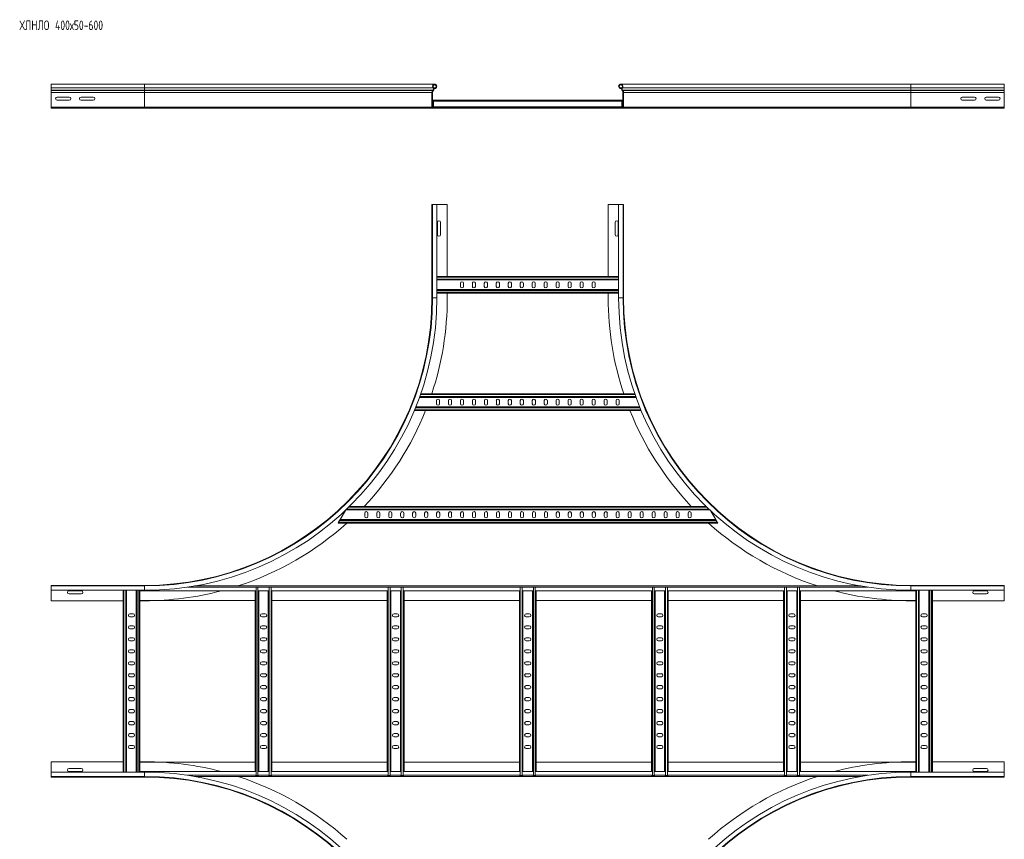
# Model space of a CAD drawing. Header units: millimetres. Extents: x -39 to 18998, y -9084 to 295.
# Tile 14 of 29: x 7728 to 9784, y -1685 to 26. Entities that reach past the tile are written whole.
import ezdxf

# ---------------------------------------------------------------- set-up
doc = ezdxf.new("R2010")
doc.units = ezdxf.units.MM
doc.styles.add('SLDTEXTSTYLE0', font='TXT', dxfattribs={"width": 0.7, "bigfont": 'bigfont'})

msp = doc.modelspace()

# ---------------------------------------------------------------- linework, layer by layer
at = {"color": 7, "linetype": 'Continuous', "lineweight": 15}
for p, q in [((7988.6, -108.3), (7793.6, -108.3)), ((7793.6, -108.3), (7793.6, -115.8)), ((7793.6, -115.8), (7793.6, -121.1)), ((7793.6, -121.1), (7793.6, -121.5)), ((7793.6, -121.5), (7793.6, -125.6)), ((8594.3, -108.3), (7988.6, -108.3)), ((8590.6, -121.1), (8590.3, -121.5)), ((8591.1, -122.3), (8591.5, -121.9)), ((8595.4, -116), (8592.4, -116)), ((8595.9, -117.1), (8592.8, -117.1)), ((8595.4, -116), (8595.9, -117.1)), ((8981.8, -116), (8981.3, -117.1)), ((8984.4, -117.1), (8981.3, -117.1)), ((8984.9, -116), (8981.8, -116)), ((9588.6, -108.3), (8982.9, -108.3)), ((8986.1, -122.3), (8985.7, -121.9)), ((8986.6, -121.1), (8987, -121.5)), ((9783.6, -108.3), (9588.6, -108.3)), ((9783.6, -108.3), (9783.6, -115.8)), ((9783.6, -115.8), (9783.6, -121.1)), ((9783.6, -121.1), (9783.6, -121.5)), ((9783.6, -121.5), (9783.6, -125.6)), ((7793.6, -125.6), (7793.6, -155.9)), ((7831.4, -135.1), (7805.9, -135.1)), ((7805.9, -141.6), (7831.4, -141.6)), ((7881.4, -135.1), (7855.9, -135.1)), ((7855.9, -141.6), (7881.4, -141.6)), ((8588.6, -125.6), (8588.6, -155.9)), ((8589.8, -155.9), (8589.8, -125.6)), ((8589.8, -141.7), (8592.1, -141.7)), ((8985.1, -141.7), (8592.1, -141.7)), ((8592.1, -143.5), (8592.1, -141.7)), ((8592.1, -155.3), (8592.1, -143.5)), ((8985.1, -141.7), (8987.4, -141.7)), ((8985.1, -143.5), (8985.1, -141.7)), ((8985.1, -155.3), (8985.1, -143.5)), ((8987.4, -155.9), (8987.4, -125.6)), ((8988.6, -125.6), (8988.6, -155.9)), ((9721.4, -135.1), (9695.9, -135.1)), ((9695.9, -141.6), (9721.4, -141.6)), ((9771.4, -135.1), (9745.9, -135.1)), ((9745.9, -141.6), (9771.4, -141.6)), ((9783.6, -125.6), (9783.6, -155.9)), ((7793.6, -155.9), (7793.6, -158.3)), ((7988.6, -158.3), (7793.6, -158.3)), ((8591, -158.3), (7988.6, -158.3)), ((8620.6, -157.1), (8591, -157.1)), ((8591, -158.3), (8620.6, -158.3)), ((8592.1, -157.1), (8592.1, -155.3)), ((8956.6, -157.1), (8620.6, -157.1)), ((8620.6, -158.3), (8620.6, -157.1)), ((8620.6, -158.3), (8956.6, -158.3)), ((8956.6, -158.3), (8956.6, -157.1)), ((8956.6, -157.1), (8986.2, -157.1)), ((8986.2, -158.3), (8956.6, -158.3)), ((8985.1, -157.1), (8985.1, -155.3)), ((9588.6, -158.3), (8986.2, -158.3)), ((9588.6, -158.3), (9783.6, -158.3)), ((9783.6, -155.9), (9783.6, -158.3)), ((8588.6, -554.5), (8588.6, -359.5)), ((8589.7, -359.5), (8588.6, -359.5)), ((8589.7, -359.5), (8589.7, -554.5)), ((8598.8, -359.5), (8589.7, -359.5)), ((8598.8, -554.5), (8598.8, -359.5)), ((8620.6, -359.5), (8598.8, -359.5)), ((8620.6, -509.5), (8620.6, -359.5)), ((8956.6, -509.5), (8956.6, -359.5)), ((8956.6, -359.5), (8978.4, -359.5)), ((8978.4, -359.5), (8978.4, -554.5)), ((8978.4, -359.5), (8987.5, -359.5)), ((8987.5, -554.5), (8987.5, -359.5)), ((8987.5, -359.5), (8988.6, -359.5)), ((8988.6, -554.5), (8988.6, -359.5)), ((8599.9, -396.8), (8599.9, -422.3)), ((8606.4, -422.3), (8606.4, -396.8)), ((8970.9, -396.8), (8970.9, -422.3)), ((8977.4, -422.3), (8977.4, -396.8)), ((8598.8, -509.5), (8978.4, -509.5)), ((8598.8, -517), (8978.4, -517)), ((8647.9, -523.8), (8647.9, -530.3)), ((8654.4, -530.3), (8654.4, -523.8)), ((8672.9, -523.8), (8672.9, -530.3)), ((8679.4, -530.3), (8679.4, -523.8)), ((8697.9, -523.8), (8697.9, -530.3)), ((8704.4, -530.3), (8704.4, -523.8)), ((8722.9, -523.8), (8722.9, -530.3)), ((8729.4, -530.3), (8729.4, -523.8)), ((8747.9, -523.8), (8747.9, -530.3)), ((8754.4, -530.3), (8754.4, -523.8)), ((8772.9, -523.8), (8772.9, -530.3)), ((8779.4, -530.3), (8779.4, -523.8)), ((8797.9, -523.8), (8797.9, -530.3)), ((8804.4, -530.3), (8804.4, -523.8)), ((8822.9, -523.8), (8822.9, -530.3)), ((8829.4, -530.3), (8829.4, -523.8)), ((8847.9, -523.8), (8847.9, -530.3)), ((8854.4, -530.3), (8854.4, -523.8)), ((8872.9, -523.8), (8872.9, -530.3)), ((8879.4, -530.3), (8879.4, -523.8)), ((8897.9, -523.8), (8897.9, -530.3)), ((8904.4, -530.3), (8904.4, -523.8)), ((8922.9, -523.8), (8922.9, -530.3)), ((8929.4, -530.3), (8929.4, -523.8)), ((8598.8, -537), (8978.4, -537)), ((8598.8, -544.5), (8978.4, -544.5)), ((8620.6, -554.5), (8620.6, -544.5)), ((8956.6, -554.5), (8956.6, -544.5)), ((9012.1, -754.5), (8565.1, -754.5)), ((9014.7, -762), (8562.5, -762)), ((8598, -768.8), (8598, -775.3)), ((8604.5, -775.3), (8604.5, -768.8)), ((8623, -768.8), (8623, -775.3)), ((8629.5, -775.3), (8629.5, -768.8)), ((8648, -768.8), (8648, -775.3)), ((8654.5, -775.3), (8654.5, -768.8)), ((8673, -768.8), (8673, -775.3)), ((8679.5, -775.3), (8679.5, -768.8)), ((8698, -768.8), (8698, -775.3)), ((8704.5, -775.3), (8704.5, -768.8)), ((8723, -768.8), (8723, -775.3)), ((8729.5, -775.3), (8729.5, -768.8)), ((8748, -768.8), (8748, -775.3)), ((8754.5, -775.3), (8754.5, -768.8)), ((8773, -768.8), (8773, -775.3)), ((8779.5, -775.3), (8779.5, -768.8)), ((8798, -768.8), (8798, -775.3)), ((8804.5, -775.3), (8804.5, -768.8)), ((8823, -768.8), (8823, -775.3)), ((8829.5, -775.3), (8829.5, -768.8)), ((8848, -768.8), (8848, -775.3)), ((8854.5, -775.3), (8854.5, -768.8)), ((8873, -768.8), (8873, -775.3)), ((8879.5, -775.3), (8879.5, -768.8)), ((8898, -768.8), (8898, -775.3)), ((8904.5, -775.3), (8904.5, -768.8)), ((8923, -768.8), (8923, -775.3)), ((8929.5, -775.3), (8929.5, -768.8)), ((8948, -768.8), (8948, -775.3)), ((8954.5, -775.3), (8954.5, -768.8)), ((8973, -768.8), (8973, -775.3)), ((8979.5, -775.3), (8979.5, -768.8)), ((9025.4, -789.5), (8551.8, -789.5)), ((9022.4, -782), (8554.8, -782)), ((8407.8, -998), (8396.8, -1017)), ((9168.4, -997), (8408.8, -997)), ((9160.6, -989.5), (8416.6, -989.5)), ((8448.2, -1010.3), (8448.2, -1003.8)), ((8454.7, -1003.8), (8454.7, -1010.3)), ((8473.2, -1010.3), (8473.2, -1003.8)), ((8479.7, -1003.8), (8479.7, -1010.3)), ((8498.2, -1010.3), (8498.2, -1003.8)), ((8504.7, -1003.8), (8504.7, -1010.3)), ((8523.2, -1010.3), (8523.2, -1003.8)), ((8529.7, -1003.8), (8529.7, -1010.3)), ((8548.2, -1003.8), (8548.2, -1010.3)), ((8554.7, -1010.3), (8554.7, -1003.8)), ((8573.2, -1003.8), (8573.2, -1010.3)), ((8579.7, -1010.3), (8579.7, -1003.8)), ((8598.2, -1003.8), (8598.2, -1010.3)), ((8604.7, -1010.3), (8604.7, -1003.8)), ((8623.2, -1003.8), (8623.2, -1010.3)), ((8629.7, -1010.3), (8629.7, -1003.8)), ((8648.2, -1003.8), (8648.2, -1010.3)), ((8654.7, -1010.3), (8654.7, -1003.8)), ((8673.2, -1003.8), (8673.2, -1010.3)), ((8679.7, -1010.3), (8679.7, -1003.8)), ((8698.2, -1003.8), (8698.2, -1010.3)), ((8704.7, -1010.3), (8704.7, -1003.8)), ((8723.2, -1003.8), (8723.2, -1010.3)), ((8729.7, -1010.3), (8729.7, -1003.8)), ((8748.2, -1003.8), (8748.2, -1010.3)), ((8754.7, -1010.3), (8754.7, -1003.8)), ((8773.2, -1003.8), (8773.2, -1010.3)), ((8779.7, -1010.3), (8779.7, -1003.8)), ((8798.2, -1003.8), (8798.2, -1010.3)), ((8804.7, -1010.3), (8804.7, -1003.8)), ((8823.2, -1003.8), (8823.2, -1010.3)), ((8829.7, -1010.3), (8829.7, -1003.8)), ((8848.2, -1003.8), (8848.2, -1010.3)), ((8854.7, -1010.3), (8854.7, -1003.8)), ((8873.2, -1003.8), (8873.2, -1010.3)), ((8879.7, -1010.3), (8879.7, -1003.8)), ((8898.2, -1003.8), (8898.2, -1010.3)), ((8904.7, -1010.3), (8904.7, -1003.8)), ((8923.2, -1003.8), (8923.2, -1010.3)), ((8929.7, -1010.3), (8929.7, -1003.8)), ((8948.2, -1003.8), (8948.2, -1010.3)), ((8954.7, -1010.3), (8954.7, -1003.8)), ((8973.2, -1003.8), (8973.2, -1010.3)), ((8979.7, -1010.3), (8979.7, -1003.8)), ((8998.2, -1003.8), (8998.2, -1010.3)), ((9004.7, -1010.3), (9004.7, -1003.8)), ((9023.2, -1003.8), (9023.2, -1010.3)), ((9029.7, -1010.3), (9029.7, -1003.8)), ((9048.2, -1010.3), (9048.2, -1003.8)), ((9054.7, -1003.8), (9054.7, -1010.3)), ((9073.2, -1010.3), (9073.2, -1003.8)), ((9079.7, -1003.8), (9079.7, -1010.3)), ((9098.2, -1010.3), (9098.2, -1003.8)), ((9104.7, -1003.8), (9104.7, -1010.3)), ((9123.2, -1010.3), (9123.2, -1003.8)), ((9129.7, -1003.8), (9129.7, -1010.3)), ((9181.1, -1017), (9171, -999.5)), ((8392.5, -1024.5), (8393.5, -1022.7)), ((9185.5, -1024.5), (8392.5, -1024.5)), ((8393.5, -1022.7), (8395.8, -1018.8)), ((8395.8, -1018.8), (8396.8, -1017)), ((9181.1, -1017), (8396.8, -1017)), ((9181.1, -1017), (9182.2, -1018.8)), ((9182.2, -1018.8), (9184.4, -1022.7)), ((9184.4, -1022.7), (9185.5, -1024.5)), ((7988.6, -1154.5), (7793.6, -1154.5)), ((7793.6, -1155.6), (7793.6, -1154.5)), ((7988.6, -1155.6), (7793.6, -1155.6)), ((7793.6, -1164.7), (7793.6, -1155.6)), ((7793.6, -1164.7), (7988.6, -1164.7)), ((7793.6, -1186.5), (7793.6, -1164.7)), ((7856.4, -1165.8), (7830.9, -1165.8)), ((7943.6, -1544.3), (7943.6, -1164.7)), ((7951.1, -1544.3), (7951.1, -1164.7)), ((7971.1, -1544.3), (7971.1, -1164.7)), ((7978.6, -1164.7), (7978.6, -1165.7)), ((7978.6, -1543.3), (7978.6, -1165.7)), ((8219.9, -1165.7), (7978.6, -1165.7)), ((9484, -1155.7), (8093.2, -1155.7)), ((8219.4, -1543.3), (8219.4, -1165.7)), ((8219.9, -1158), (8221.2, -1158)), ((8221.2, -1158), (8225.1, -1158)), ((8225.1, -1158), (8226.5, -1158)), ((8247.4, -1165.7), (8226.5, -1165.7)), ((8226.9, -1543.3), (8226.9, -1165.7)), ((8246.9, -1543.3), (8246.9, -1165.7)), ((8247.4, -1158), (8248.7, -1158)), ((8248.7, -1158), (8252.6, -1158)), ((8252.6, -1158), (8254, -1158)), ((8495.7, -1165.7), (8254, -1165.7)), ((8254.4, -1543.3), (8254.4, -1165.7)), ((8495.3, -1543.3), (8495.3, -1165.7)), ((8495.7, -1158), (8497.1, -1158)), ((8497.1, -1158), (8501, -1158)), ((8501, -1158), (8502.3, -1158)), ((8523.2, -1165.7), (8502.3, -1165.7)), ((8502.8, -1543.3), (8502.8, -1165.7)), ((8522.8, -1543.3), (8522.8, -1165.7)), ((8523.2, -1158), (8524.6, -1158)), ((8524.6, -1158), (8528.5, -1158)), ((8528.5, -1158), (8529.8, -1158)), ((8771.5, -1165.7), (8529.8, -1165.7)), ((8530.3, -1543.3), (8530.3, -1165.7)), ((8771.1, -1543.3), (8771.1, -1165.7)), ((8771.5, -1158), (8772.9, -1158)), ((8772.9, -1158), (8776.8, -1158)), ((8776.8, -1158), (8778.2, -1158)), ((8799, -1165.7), (8778.2, -1165.7)), ((8778.6, -1543.3), (8778.6, -1165.7)), ((8798.6, -1543.3), (8798.6, -1165.7)), ((8799, -1158), (8800.4, -1158)), ((8800.4, -1158), (8804.3, -1158)), ((8804.3, -1158), (8805.7, -1158)), ((9047.3, -1165.7), (8805.7, -1165.7)), ((8806.1, -1543.3), (8806.1, -1165.7)), ((9046.9, -1543.3), (9046.9, -1165.7)), ((9047.3, -1158), (9048.7, -1158)), ((9048.7, -1158), (9052.6, -1158)), ((9052.6, -1158), (9054, -1158)), ((9074.8, -1165.7), (9054, -1165.7)), ((9054.4, -1543.3), (9054.4, -1165.7)), ((9074.4, -1543.3), (9074.4, -1165.7)), ((9074.8, -1158), (9076.2, -1158)), ((9076.2, -1158), (9080.1, -1158)), ((9080.1, -1158), (9081.5, -1158)), ((9323.2, -1165.7), (9081.5, -1165.7)), ((9081.9, -1543.3), (9081.9, -1165.7)), ((9322.8, -1543.3), (9322.8, -1165.7)), ((9323.2, -1158), (9324.6, -1158)), ((9324.6, -1158), (9328.5, -1158)), ((9328.5, -1158), (9329.8, -1158)), ((9350.7, -1165.7), (9329.8, -1165.7)), ((9330.3, -1543.3), (9330.3, -1165.7)), ((9350.3, -1543.3), (9350.3, -1165.7)), ((9350.7, -1158), (9352.1, -1158)), ((9352.1, -1158), (9356, -1158)), ((9356, -1158), (9357.3, -1158)), ((9598.6, -1165.7), (9357.3, -1165.7)), ((9357.8, -1543.3), (9357.8, -1165.7)), ((9588.6, -1154.5), (9783.6, -1154.5)), ((9783.6, -1155.6), (9588.6, -1155.6)), ((9588.6, -1164.7), (9783.6, -1164.7)), ((9598.6, -1164.7), (9598.6, -1165.7)), ((9598.6, -1543.3), (9598.6, -1165.7)), ((9606.1, -1544.3), (9606.1, -1164.7)), ((9626.1, -1544.3), (9626.1, -1164.7)), ((9633.6, -1544.3), (9633.6, -1164.7)), ((9746.4, -1165.8), (9720.9, -1165.8)), ((9783.6, -1155.6), (9783.6, -1154.5)), ((9783.6, -1164.7), (9783.6, -1155.6)), ((9783.6, -1186.5), (9783.6, -1164.7)), ((7943.6, -1186.5), (7793.6, -1186.5)), ((7830.9, -1172.3), (7856.4, -1172.3)), ((8219.4, -1185.7), (7978.6, -1185.7)), ((7988.6, -1186.5), (7978.6, -1186.5)), ((8495.3, -1185.7), (8254.4, -1185.7)), ((8771.1, -1185.7), (8530.3, -1185.7)), ((9046.9, -1185.7), (8806.1, -1185.7)), ((9322.8, -1185.7), (9081.9, -1185.7)), ((9598.6, -1185.7), (9357.8, -1185.7)), ((9588.6, -1186.5), (9598.6, -1186.5)), ((9633.6, -1186.5), (9783.6, -1186.5)), ((9720.9, -1172.3), (9746.4, -1172.3)), ((7964.4, -1213.8), (7957.9, -1213.8)), ((7957.9, -1220.3), (7964.4, -1220.3)), ((8240.2, -1213.8), (8233.7, -1213.8)), ((8233.7, -1220.3), (8240.2, -1220.3)), ((8516, -1213.8), (8509.5, -1213.8)), ((8509.5, -1220.3), (8516, -1220.3)), ((8791.8, -1213.8), (8785.3, -1213.8)), ((8785.3, -1220.3), (8791.8, -1220.3)), ((9067.7, -1213.8), (9061.2, -1213.8)), ((9061.2, -1220.3), (9067.7, -1220.3)), ((9343.5, -1213.8), (9337, -1213.8)), ((9337, -1220.3), (9343.5, -1220.3)), ((9619.4, -1213.8), (9612.9, -1213.8)), ((9612.9, -1220.3), (9619.4, -1220.3)), ((7964.4, -1238.8), (7957.9, -1238.8)), ((7957.9, -1245.3), (7964.4, -1245.3)), ((8240.2, -1238.8), (8233.7, -1238.8)), ((8233.7, -1245.3), (8240.2, -1245.3)), ((8516, -1238.8), (8509.5, -1238.8)), ((8509.5, -1245.3), (8516, -1245.3)), ((8791.8, -1238.8), (8785.3, -1238.8)), ((8785.3, -1245.3), (8791.8, -1245.3)), ((9067.7, -1238.8), (9061.2, -1238.8)), ((9061.2, -1245.3), (9067.7, -1245.3)), ((9343.5, -1238.8), (9337, -1238.8)), ((9337, -1245.3), (9343.5, -1245.3)), ((9619.4, -1238.8), (9612.9, -1238.8)), ((9612.9, -1245.3), (9619.4, -1245.3)), ((7964.4, -1263.8), (7957.9, -1263.8)), ((7957.9, -1270.3), (7964.4, -1270.3)), ((8240.2, -1263.8), (8233.7, -1263.8)), ((8233.7, -1270.3), (8240.2, -1270.3)), ((8516, -1263.8), (8509.5, -1263.8)), ((8509.5, -1270.3), (8516, -1270.3)), ((8791.8, -1263.8), (8785.3, -1263.8)), ((8785.3, -1270.3), (8791.8, -1270.3)), ((9067.7, -1263.8), (9061.2, -1263.8)), ((9061.2, -1270.3), (9067.7, -1270.3)), ((9343.5, -1263.8), (9337, -1263.8)), ((9337, -1270.3), (9343.5, -1270.3)), ((9619.4, -1263.8), (9612.9, -1263.8)), ((9612.9, -1270.3), (9619.4, -1270.3)), ((7964.4, -1288.8), (7957.9, -1288.8)), ((8240.2, -1288.8), (8233.7, -1288.8)), ((8516, -1288.8), (8509.5, -1288.8)), ((8791.8, -1288.8), (8785.3, -1288.8)), ((9067.7, -1288.8), (9061.2, -1288.8)), ((9343.5, -1288.8), (9337, -1288.8)), ((9619.4, -1288.8), (9612.9, -1288.8)), ((7957.9, -1295.3), (7964.4, -1295.3)), ((7964.4, -1313.8), (7957.9, -1313.8)), ((8233.7, -1295.3), (8240.2, -1295.3)), ((8240.2, -1313.8), (8233.7, -1313.8)), ((8509.5, -1295.3), (8516, -1295.3)), ((8516, -1313.8), (8509.5, -1313.8)), ((8785.3, -1295.3), (8791.8, -1295.3)), ((8791.8, -1313.8), (8785.3, -1313.8)), ((9061.2, -1295.3), (9067.7, -1295.3)), ((9067.7, -1313.8), (9061.2, -1313.8)), ((9337, -1295.3), (9343.5, -1295.3)), ((9343.5, -1313.8), (9337, -1313.8)), ((9612.9, -1295.3), (9619.4, -1295.3)), ((9619.4, -1313.8), (9612.9, -1313.8)), ((7957.9, -1320.3), (7964.4, -1320.3)), ((8233.7, -1320.3), (8240.2, -1320.3)), ((8509.5, -1320.3), (8516, -1320.3)), ((8785.3, -1320.3), (8791.8, -1320.3)), ((9061.2, -1320.3), (9067.7, -1320.3)), ((9337, -1320.3), (9343.5, -1320.3)), ((9612.9, -1320.3), (9619.4, -1320.3)), ((7964.4, -1338.8), (7957.9, -1338.8)), ((7957.9, -1345.3), (7964.4, -1345.3)), ((8240.2, -1338.8), (8233.7, -1338.8)), ((8233.7, -1345.3), (8240.2, -1345.3)), ((8516, -1338.8), (8509.5, -1338.8)), ((8509.5, -1345.3), (8516, -1345.3)), ((8791.8, -1338.8), (8785.3, -1338.8)), ((8785.3, -1345.3), (8791.8, -1345.3)), ((9067.7, -1338.8), (9061.2, -1338.8)), ((9061.2, -1345.3), (9067.7, -1345.3)), ((9343.5, -1338.8), (9337, -1338.8)), ((9337, -1345.3), (9343.5, -1345.3)), ((9619.4, -1338.8), (9612.9, -1338.8)), ((9612.9, -1345.3), (9619.4, -1345.3)), ((7964.4, -1363.8), (7957.9, -1363.8)), ((7957.9, -1370.3), (7964.4, -1370.3)), ((8240.2, -1363.8), (8233.7, -1363.8)), ((8233.7, -1370.3), (8240.2, -1370.3)), ((8516, -1363.8), (8509.5, -1363.8)), ((8509.5, -1370.3), (8516, -1370.3)), ((8791.8, -1363.8), (8785.3, -1363.8)), ((8785.3, -1370.3), (8791.8, -1370.3)), ((9067.7, -1363.8), (9061.2, -1363.8)), ((9061.2, -1370.3), (9067.7, -1370.3)), ((9343.5, -1363.8), (9337, -1363.8)), ((9337, -1370.3), (9343.5, -1370.3)), ((9619.4, -1363.8), (9612.9, -1363.8)), ((9612.9, -1370.3), (9619.4, -1370.3)), ((7964.4, -1388.8), (7957.9, -1388.8)), ((7957.9, -1395.3), (7964.4, -1395.3)), ((8240.2, -1388.8), (8233.7, -1388.8)), ((8233.7, -1395.3), (8240.2, -1395.3)), ((8516, -1388.8), (8509.5, -1388.8)), ((8509.5, -1395.3), (8516, -1395.3)), ((8791.8, -1388.8), (8785.3, -1388.8)), ((8785.3, -1395.3), (8791.8, -1395.3)), ((9067.7, -1388.8), (9061.2, -1388.8)), ((9061.2, -1395.3), (9067.7, -1395.3)), ((9343.5, -1388.8), (9337, -1388.8)), ((9337, -1395.3), (9343.5, -1395.3)), ((9619.4, -1388.8), (9612.9, -1388.8)), ((9612.9, -1395.3), (9619.4, -1395.3)), ((7964.4, -1413.8), (7957.9, -1413.8)), ((8240.2, -1413.8), (8233.7, -1413.8)), ((8516, -1413.8), (8509.5, -1413.8)), ((8791.8, -1413.8), (8785.3, -1413.8)), ((9067.7, -1413.8), (9061.2, -1413.8)), ((9343.5, -1413.8), (9337, -1413.8)), ((9619.4, -1413.8), (9612.9, -1413.8)), ((7957.9, -1420.3), (7964.4, -1420.3)), ((7964.4, -1438.8), (7957.9, -1438.8)), ((8233.7, -1420.3), (8240.2, -1420.3)), ((8240.2, -1438.8), (8233.7, -1438.8)), ((8509.5, -1420.3), (8516, -1420.3)), ((8516, -1438.8), (8509.5, -1438.8)), ((8785.3, -1420.3), (8791.8, -1420.3)), ((8791.8, -1438.8), (8785.3, -1438.8)), ((9061.2, -1420.3), (9067.7, -1420.3)), ((9067.7, -1438.8), (9061.2, -1438.8)), ((9337, -1420.3), (9343.5, -1420.3)), ((9343.5, -1438.8), (9337, -1438.8)), ((9612.9, -1420.3), (9619.4, -1420.3)), ((9619.4, -1438.8), (9612.9, -1438.8)), ((7957.9, -1445.3), (7964.4, -1445.3)), ((8233.7, -1445.3), (8240.2, -1445.3)), ((8509.5, -1445.3), (8516, -1445.3)), ((8785.3, -1445.3), (8791.8, -1445.3)), ((9061.2, -1445.3), (9067.7, -1445.3)), ((9337, -1445.3), (9343.5, -1445.3)), ((9612.9, -1445.3), (9619.4, -1445.3)), ((7964.4, -1463.8), (7957.9, -1463.8)), ((7957.9, -1470.3), (7964.4, -1470.3)), ((8240.2, -1463.8), (8233.7, -1463.8)), ((8233.7, -1470.3), (8240.2, -1470.3)), ((8516, -1463.8), (8509.5, -1463.8)), ((8509.5, -1470.3), (8516, -1470.3)), ((8791.8, -1463.8), (8785.3, -1463.8)), ((8785.3, -1470.3), (8791.8, -1470.3)), ((9067.7, -1463.8), (9061.2, -1463.8)), ((9061.2, -1470.3), (9067.7, -1470.3)), ((9343.5, -1463.8), (9337, -1463.8)), ((9337, -1470.3), (9343.5, -1470.3)), ((9619.4, -1463.8), (9612.9, -1463.8)), ((9612.9, -1470.3), (9619.4, -1470.3)), ((7964.4, -1488.8), (7957.9, -1488.8)), ((7957.9, -1495.3), (7964.4, -1495.3)), ((8240.2, -1488.8), (8233.7, -1488.8)), ((8233.7, -1495.3), (8240.2, -1495.3)), ((8516, -1488.8), (8509.5, -1488.8)), ((8509.5, -1495.3), (8516, -1495.3)), ((8791.8, -1488.8), (8785.3, -1488.8)), ((8785.3, -1495.3), (8791.8, -1495.3)), ((9067.7, -1488.8), (9061.2, -1488.8)), ((9061.2, -1495.3), (9067.7, -1495.3)), ((9343.5, -1488.8), (9337, -1488.8)), ((9337, -1495.3), (9343.5, -1495.3)), ((9619.4, -1488.8), (9612.9, -1488.8)), ((9612.9, -1495.3), (9619.4, -1495.3)), ((7943.6, -1522.5), (7793.6, -1522.5)), ((7793.6, -1522.5), (7793.6, -1544.3)), ((7856.4, -1536.8), (7830.9, -1536.8)), ((7988.6, -1522.5), (7978.6, -1522.5)), ((7978.6, -1523.3), (8219.4, -1523.3)), ((8254.4, -1523.3), (8495.3, -1523.3)), ((8530.3, -1523.3), (8771.1, -1523.3)), ((8806.1, -1523.3), (9046.9, -1523.3)), ((9081.9, -1523.3), (9322.8, -1523.3)), ((9357.8, -1523.3), (9598.6, -1523.3)), ((9588.6, -1522.5), (9598.6, -1522.5)), ((9633.6, -1522.5), (9783.6, -1522.5)), ((9746.4, -1536.8), (9720.9, -1536.8)), ((9783.6, -1522.5), (9783.6, -1544.3)), ((7988.6, -1544.3), (7793.6, -1544.3)), ((7793.6, -1544.3), (7793.6, -1553.4)), ((7793.6, -1553.4), (7988.6, -1553.4)), ((7793.6, -1553.4), (7793.6, -1554.5)), ((7988.6, -1554.5), (7793.6, -1554.5)), ((7830.9, -1543.3), (7856.4, -1543.3)), ((7978.6, -1544.3), (7978.6, -1543.3)), ((7978.6, -1543.3), (8219.9, -1543.3)), ((8093.2, -1553.3), (9484, -1553.3)), ((8219.9, -1551), (8221.2, -1551)), ((8221.2, -1551), (8225.1, -1551)), ((8225.1, -1551), (8226.5, -1551)), ((8226.5, -1543.3), (8247.4, -1543.3)), ((8247.4, -1551), (8248.7, -1551)), ((8248.7, -1551), (8252.6, -1551)), ((8252.6, -1551), (8254, -1551)), ((8254, -1543.3), (8495.7, -1543.3)), ((8495.7, -1551), (8497.1, -1551)), ((8497.1, -1551), (8501, -1551)), ((8501, -1551), (8502.3, -1551)), ((8502.3, -1543.3), (8523.2, -1543.3)), ((8523.2, -1551), (8524.6, -1551)), ((8524.6, -1551), (8528.5, -1551)), ((8528.5, -1551), (8529.8, -1551)), ((8529.8, -1543.3), (8771.5, -1543.3)), ((8771.5, -1551), (8772.9, -1551)), ((8772.9, -1551), (8776.8, -1551)), ((8776.8, -1551), (8778.2, -1551)), ((8778.2, -1543.3), (8799, -1543.3)), ((8799, -1551), (8800.4, -1551)), ((8800.4, -1551), (8804.3, -1551)), ((8804.3, -1551), (8805.7, -1551)), ((8805.7, -1543.3), (9047.3, -1543.3)), ((9047.3, -1551), (9048.7, -1551)), ((9048.7, -1551), (9052.6, -1551)), ((9052.6, -1551), (9054, -1551)), ((9054, -1543.3), (9074.8, -1543.3)), ((9074.8, -1551), (9076.2, -1551)), ((9076.2, -1551), (9080.1, -1551)), ((9080.1, -1551), (9081.5, -1551)), ((9081.5, -1543.3), (9323.2, -1543.3)), ((9323.2, -1551), (9324.6, -1551)), ((9324.6, -1551), (9328.5, -1551)), ((9328.5, -1551), (9329.8, -1551)), ((9329.8, -1543.3), (9350.7, -1543.3)), ((9350.7, -1551), (9352.1, -1551)), ((9352.1, -1551), (9356, -1551)), ((9356, -1551), (9357.3, -1551)), ((9357.3, -1543.3), (9598.6, -1543.3)), ((9783.6, -1544.3), (9588.6, -1544.3)), ((9588.6, -1553.4), (9783.6, -1553.4)), ((9588.6, -1554.5), (9783.6, -1554.5)), ((9598.6, -1544.3), (9598.6, -1543.3)), ((9720.9, -1543.3), (9746.4, -1543.3)), ((9783.6, -1544.3), (9783.6, -1553.4)), ((9783.6, -1553.4), (9783.6, -1554.5))]:
    msp.add_line(p, q, dxfattribs=at)
at = {"color": 8, "linetype": 'Continuous', "lineweight": 0}
for p, q in [((7988.6, -115.8), (7793.6, -115.8)), ((7988.6, -121.1), (7793.6, -121.1)), ((7988.6, -121.5), (7793.6, -121.5)), ((7988.6, -108.3), (7988.6, -115.8)), ((7988.6, -115.8), (7988.6, -121.1)), ((8590.8, -115.8), (7988.6, -115.8)), ((8590.6, -121.1), (7988.6, -121.1)), ((7988.6, -121.1), (7988.6, -121.5)), ((7988.6, -121.5), (7988.6, -125.6)), ((8590.3, -121.5), (7988.6, -121.5)), ((9588.6, -115.8), (8986.4, -115.8)), ((9588.6, -121.1), (8986.6, -121.1)), ((9588.6, -121.5), (8987, -121.5)), ((9588.6, -108.3), (9588.6, -115.8)), ((9588.6, -115.8), (9588.6, -121.1)), ((9588.6, -115.8), (9783.6, -115.8)), ((9588.6, -121.1), (9588.6, -121.5)), ((9588.6, -121.1), (9783.6, -121.1)), ((9588.6, -121.5), (9588.6, -125.6)), ((9588.6, -121.5), (9783.6, -121.5)), ((7988.6, -125.6), (7793.6, -125.6)), ((8588.6, -125.6), (7988.6, -125.6)), ((7988.6, -125.6), (7988.6, -155.9)), ((8589.8, -143.5), (8592.1, -143.5)), ((8985.1, -143.5), (8592.1, -143.5)), ((8985.1, -143.5), (8987.4, -143.5)), ((9588.6, -125.6), (8988.6, -125.6)), ((9588.6, -125.6), (9588.6, -155.9)), ((9588.6, -125.6), (9783.6, -125.6)), ((7988.6, -155.9), (7793.6, -155.9)), ((7988.6, -155.9), (7988.6, -158.3)), ((8588.6, -155.9), (7988.6, -155.9)), ((8589.8, -155.3), (8592.1, -155.3)), ((8985.1, -155.3), (8592.1, -155.3)), ((8985.1, -155.3), (8987.4, -155.3)), ((9588.6, -155.9), (8988.6, -155.9)), ((9588.6, -155.9), (9588.6, -158.3)), ((9588.6, -155.9), (9783.6, -155.9)), ((8598.8, -511.3), (8978.4, -511.3)), ((8598.8, -515.2), (8978.4, -515.2)), ((8589.7, -554.5), (8588.6, -554.5)), ((8598.8, -554.5), (8589.7, -554.5)), ((8598.8, -538.8), (8978.4, -538.8)), ((8598.8, -542.7), (8978.4, -542.7)), ((8978.4, -554.5), (8987.5, -554.5)), ((8987.5, -554.5), (8988.6, -554.5)), ((9014.1, -760.2), (8563.1, -760.2)), ((9012.7, -756.3), (8564.5, -756.3)), ((9024.7, -787.7), (8552.5, -787.7)), ((9023.1, -783.8), (8554.1, -783.8)), ((9166.5, -995.2), (8410.7, -995.2)), ((9162.5, -991.3), (8414.7, -991.3)), ((9184.4, -1022.7), (8393.5, -1022.7)), ((9182.2, -1018.8), (8395.8, -1018.8)), ((7945.4, -1544.3), (7945.4, -1164.7)), ((7949.3, -1544.3), (7949.3, -1164.7)), ((7972.9, -1544.3), (7972.9, -1164.7)), ((7976.8, -1544.3), (7976.8, -1164.7)), ((7988.6, -1155.6), (7988.6, -1154.5)), ((7988.6, -1164.7), (7988.6, -1155.6)), ((8219.9, -1158.1), (8078.3, -1158.1)), ((8221.2, -1551), (8221.2, -1158)), ((8225.1, -1551), (8225.1, -1158)), ((8247.4, -1158.1), (8226.5, -1158.1)), ((8248.7, -1551), (8248.7, -1158)), ((8252.6, -1551), (8252.6, -1158)), ((8495.7, -1158.1), (8254, -1158.1)), ((8497.1, -1551), (8497.1, -1158)), ((8501, -1551), (8501, -1158)), ((8523.2, -1158.1), (8502.3, -1158.1)), ((8524.6, -1551), (8524.6, -1158)), ((8528.5, -1551), (8528.5, -1158)), ((8771.5, -1158.1), (8529.8, -1158.1)), ((8772.9, -1551), (8772.9, -1158)), ((8776.8, -1551), (8776.8, -1158)), ((8799, -1158.1), (8778.2, -1158.1)), ((8800.4, -1551), (8800.4, -1158)), ((8804.3, -1551), (8804.3, -1158)), ((9047.3, -1158.1), (8805.7, -1158.1)), ((9048.7, -1551), (9048.7, -1158)), ((9052.6, -1551), (9052.6, -1158)), ((9074.8, -1158.1), (9054, -1158.1)), ((9076.2, -1551), (9076.2, -1158)), ((9080.1, -1551), (9080.1, -1158)), ((9323.2, -1158.1), (9081.5, -1158.1)), ((9324.6, -1551), (9324.6, -1158)), ((9328.5, -1551), (9328.5, -1158)), ((9350.7, -1158.1), (9329.8, -1158.1)), ((9352.1, -1551), (9352.1, -1158)), ((9356, -1551), (9356, -1158)), ((9498.9, -1158.1), (9357.3, -1158.1)), ((9588.6, -1155.6), (9588.6, -1154.5)), ((9588.6, -1164.7), (9588.6, -1155.6)), ((9600.4, -1544.3), (9600.4, -1164.7)), ((9604.3, -1544.3), (9604.3, -1164.7)), ((9627.9, -1544.3), (9627.9, -1164.7)), ((9631.8, -1544.3), (9631.8, -1164.7)), ((7988.6, -1544.3), (7988.6, -1553.4)), ((7988.6, -1553.4), (7988.6, -1554.5)), ((8078.3, -1550.9), (8219.9, -1550.9)), ((8226.5, -1550.9), (8247.4, -1550.9)), ((8254, -1550.9), (8495.7, -1550.9)), ((8502.3, -1550.9), (8523.2, -1550.9)), ((8529.8, -1550.9), (8771.5, -1550.9)), ((8778.2, -1550.9), (8799, -1550.9)), ((8805.7, -1550.9), (9047.3, -1550.9)), ((9054, -1550.9), (9074.8, -1550.9)), ((9081.5, -1550.9), (9323.2, -1550.9)), ((9329.8, -1550.9), (9350.7, -1550.9)), ((9357.3, -1550.9), (9498.9, -1550.9)), ((9588.6, -1544.3), (9588.6, -1553.4)), ((9588.6, -1553.4), (9588.6, -1554.5))]:
    msp.add_line(p, q, dxfattribs=at)
at = {"color": 7, "linetype": 'Continuous', "lineweight": 15}
for centre, radius, start, end in [((8594.6, -125.6), 6, 136.4649, 180), ((8594.3, -112.9), 4.55, 290.35, 219.6816), ((8594.6, -125.6), 4.8, 136.4649, 180), ((8587.7, -118.3), 4, 316.4649, 39.6816), ((8594.3, -112.9), 3.35, 290.35, 219.6816), ((8587.7, -118.3), 5.2, 316.4649, 39.6816), ((8982.9, -112.9), 4.55, 320.3184, 249.65), ((8982.9, -112.9), 3.35, 320.3184, 249.65), ((8989.5, -118.3), 5.2, 140.3184, 223.5351), ((8989.5, -118.3), 4, 140.3184, 223.5351), ((8982.6, -125.6), 4.8, 0, 43.5351), ((8982.6, -125.6), 6, 0, 43.5351), ((7805.9, -138.3), 3.25, 90, 270), ((7831.4, -138.3), 3.25, 270, 90), ((7855.9, -138.3), 3.25, 90, 270), ((7881.4, -138.3), 3.25, 270, 90), ((9695.9, -138.3), 3.25, 90, 270), ((9721.4, -138.3), 3.25, 270, 90), ((9745.9, -138.3), 3.25, 90, 270), ((9771.4, -138.3), 3.25, 270, 90), ((8591, -155.9), 2.4, 180, 270), ((8591, -155.9), 1.2, 180, 270), ((8986.2, -155.9), 1.2, 270, 0), ((8986.2, -155.9), 2.4, 270, 0), ((8603.1, -396.8), 3.25, 0, 180), ((8974.1, -396.8), 3.25, 0, 180), ((8603.1, -422.3), 3.25, 180, 0), ((8974.1, -422.3), 3.25, 180, 0), ((8651.1, -523.8), 3.25, 0, 180), ((8651.1, -530.3), 3.25, 180, 360), ((8676.1, -523.8), 3.25, 0, 180), ((8676.1, -530.3), 3.25, 180, 0), ((8701.1, -523.8), 3.25, 0, 180), ((8701.1, -530.3), 3.25, 180, 0), ((8726.1, -523.8), 3.25, 0, 180), ((8726.1, -530.3), 3.25, 180, 0), ((8751.1, -523.8), 3.25, 0, 180), ((8751.1, -530.3), 3.25, 180, 0), ((8776.1, -523.8), 3.25, 0, 180), ((8776.1, -530.3), 3.25, 180, 0), ((8801.1, -523.8), 3.25, 0, 180), ((8801.1, -530.3), 3.25, 180, 0), ((8826.1, -523.8), 3.25, 0, 180), ((8826.1, -530.3), 3.25, 180, 0), ((8851.1, -523.8), 3.25, 0, 180), ((8851.1, -530.3), 3.25, 180, 0), ((8876.1, -523.8), 3.25, 0, 180), ((8876.1, -530.3), 3.25, 180, 0), ((8901.1, -523.8), 3.25, 0, 180), ((8901.1, -530.3), 3.25, 180, 0), ((8926.1, -523.8), 3.25, 0, 180), ((8926.1, -530.3), 3.25, 180, 0), ((7988.6, -554.5), 601.1, 270, 0), ((7988.6, -554.5), 610.2, 270, 0), ((7988.6, -554.5), 600, 270, 0), ((7988.6, -554.5), 632, 341.5513, 0), ((9588.6, -554.5), 632, 180, 198.4487), ((9588.6, -554.5), 610.2, 180, 270), ((9588.6, -554.5), 601.1, 180, 270), ((9588.6, -554.5), 600, 180, 270), ((8601.2, -768.8), 3.25, 0, 180), ((8601.2, -775.3), 3.25, 180, 0), ((8626.2, -768.8), 3.25, 0, 180), ((8626.2, -775.3), 3.25, 180, 0), ((8651.2, -768.8), 3.25, 0, 180), ((8651.2, -775.3), 3.25, 180, 0), ((8676.2, -768.8), 3.25, 0, 180), ((8676.2, -775.3), 3.25, 180, 0), ((8701.2, -768.8), 3.25, 0, 180), ((8701.2, -775.3), 3.25, 180, 0), ((8726.2, -768.8), 3.25, 0, 180), ((8726.2, -775.3), 3.25, 180, 0), ((8751.2, -768.8), 3.25, 0, 180), ((8751.2, -775.3), 3.25, 180, 0), ((8776.2, -768.8), 3.25, 0, 180), ((8776.2, -775.3), 3.25, 180, 0), ((8801.2, -768.8), 3.25, 0, 180), ((8801.2, -775.3), 3.25, 180, 0), ((8826.2, -768.8), 3.25, 0, 180), ((8826.2, -775.3), 3.25, 180, 0), ((8851.2, -768.8), 3.25, 0, 180), ((8851.2, -775.3), 3.25, 180, 0), ((8876.2, -768.8), 3.25, 0, 180), ((8876.2, -775.3), 3.25, 180, 0), ((8901.2, -768.8), 3.25, 0, 180), ((8901.2, -775.3), 3.25, 180, 0), ((8926.2, -768.8), 3.25, 0, 180), ((8926.2, -775.3), 3.25, 180, 0), ((8951.2, -768.8), 3.25, 0, 180), ((8951.2, -775.3), 3.25, 180, 0), ((8976.2, -768.8), 3.25, 0, 180), ((8976.2, -775.3), 3.25, 180, 0), ((7988.6, -554.5), 632, 316.505, 338.1711), ((9588.6, -554.5), 632, 201.8289, 223.495), ((8451.5, -1003.8), 3.25, 0, 180), ((8476.5, -1003.8), 3.25, 0, 180), ((8501.5, -1003.8), 3.25, 0, 180), ((8526.5, -1003.8), 3.25, 0, 180), ((8551.5, -1003.8), 3.25, 0, 180), ((8576.5, -1003.8), 3.25, 0, 180), ((8601.5, -1003.8), 3.25, 0, 180), ((8626.5, -1003.8), 3.25, 0, 180), ((8651.5, -1003.8), 3.25, 0, 180), ((8676.5, -1003.8), 3.25, 0, 180), ((8701.5, -1003.8), 3.25, 0, 180), ((8726.5, -1003.8), 3.25, 0, 180), ((8751.5, -1003.8), 3.25, 0, 180), ((8776.5, -1003.8), 3.25, 0, 180), ((8801.5, -1003.8), 3.25, 0, 180), ((8826.5, -1003.8), 3.25, 0, 180), ((8851.5, -1003.8), 3.25, 0, 180), ((8876.5, -1003.8), 3.25, 0, 180), ((8901.5, -1003.8), 3.25, 0, 180), ((8926.5, -1003.8), 3.25, 0, 180), ((8951.5, -1003.8), 3.25, 0, 180), ((8976.5, -1003.8), 3.25, 0, 180), ((9001.5, -1003.8), 3.25, 0, 180), ((9026.5, -1003.8), 3.25, 0, 180), ((9051.5, -1003.8), 3.25, 0, 180), ((9076.5, -1003.8), 3.25, 0, 180), ((9101.5, -1003.8), 3.25, 0, 180), ((9126.5, -1003.8), 3.25, 0, 180), ((7988.6, -554.5), 632, 287.9612, 311.9549), ((8451.5, -1010.3), 3.25, 180, 0), ((8476.5, -1010.3), 3.25, 180, 0), ((8501.5, -1010.3), 3.25, 180, 0), ((8526.5, -1010.3), 3.25, 180, 0), ((8551.5, -1010.3), 3.25, 180, 0), ((8576.5, -1010.3), 3.25, 180, 0), ((8601.5, -1010.3), 3.25, 180, 0), ((8626.5, -1010.3), 3.25, 180, 0), ((8651.5, -1010.3), 3.25, 180, 0), ((8676.5, -1010.3), 3.25, 180, 0), ((8701.5, -1010.3), 3.25, 180, 0), ((8726.5, -1010.3), 3.25, 180, 0), ((8751.5, -1010.3), 3.25, 180, 0), ((8776.5, -1010.3), 3.25, 180, 0), ((8801.5, -1010.3), 3.25, 180, 0), ((8826.5, -1010.3), 3.25, 180, 0), ((8851.5, -1010.3), 3.25, 180, 0), ((8876.5, -1010.3), 3.25, 180, 0), ((8901.5, -1010.3), 3.25, 180, 0), ((8926.5, -1010.3), 3.25, 180, 0), ((8951.5, -1010.3), 3.25, 180, 0), ((8976.5, -1010.3), 3.25, 180, 0), ((9001.5, -1010.3), 3.25, 180, 0), ((9026.5, -1010.3), 3.25, 180, 0), ((9051.5, -1010.3), 3.25, 180, 0), ((9076.5, -1010.3), 3.25, 180, 0), ((9101.5, -1010.3), 3.25, 180, 0), ((9126.5, -1010.3), 3.25, 180, 0), ((9588.6, -554.5), 632, 228.0451, 252.0388), ((7830.9, -1169), 3.25, 90, 270), ((7856.4, -1169), 3.25, 270, 90), ((7988.6, -554.5), 632, 270, 284.7404), ((9588.6, -554.5), 632, 255.2596, 270), ((9720.9, -1169), 3.25, 90, 270), ((9746.4, -1169), 3.25, 270, 90), ((7957.9, -1217), 3.25, 90, 270), ((7964.4, -1217), 3.25, 270, 90), ((8233.7, -1217), 3.25, 90, 270), ((8240.2, -1217), 3.25, 270, 90), ((8509.5, -1217), 3.25, 90, 270), ((8516, -1217), 3.25, 270, 90), ((8785.3, -1217), 3.25, 90, 270), ((8791.8, -1217), 3.25, 270, 90), ((9061.2, -1217), 3.25, 90, 270), ((9067.7, -1217), 3.25, 270, 90), ((9337, -1217), 3.25, 90, 270), ((9343.5, -1217), 3.25, 270, 90), ((9612.9, -1217), 3.25, 90, 270), ((9619.4, -1217), 3.25, 270, 90), ((7957.9, -1242), 3.25, 90, 270), ((7964.4, -1242), 3.25, 270, 90), ((8233.7, -1242), 3.25, 90, 270), ((8240.2, -1242), 3.25, 270, 90), ((8509.5, -1242), 3.25, 90, 270), ((8516, -1242), 3.25, 270, 90), ((8785.3, -1242), 3.25, 90, 270), ((8791.8, -1242), 3.25, 270, 90), ((9061.2, -1242), 3.25, 90, 270), ((9067.7, -1242), 3.25, 270, 90), ((9337, -1242), 3.25, 90, 270), ((9343.5, -1242), 3.25, 270, 90), ((9612.9, -1242), 3.25, 90, 270), ((9619.4, -1242), 3.25, 270, 90), ((7957.9, -1267), 3.25, 90, 270), ((7964.4, -1267), 3.25, 270, 90), ((8233.7, -1267), 3.25, 90, 270), ((8240.2, -1267), 3.25, 270, 90), ((8509.5, -1267), 3.25, 90, 270), ((8516, -1267), 3.25, 270, 90), ((8785.3, -1267), 3.25, 90, 270), ((8791.8, -1267), 3.25, 270, 90), ((9061.2, -1267), 3.25, 90, 270), ((9067.7, -1267), 3.25, 270, 90), ((9337, -1267), 3.25, 90, 270), ((9343.5, -1267), 3.25, 270, 90), ((9612.9, -1267), 3.25, 90, 270), ((9619.4, -1267), 3.25, 270, 90), ((7957.9, -1292), 3.25, 90, 270), ((7964.4, -1292), 3.25, 270, 90), ((8233.7, -1292), 3.25, 90, 270), ((8240.2, -1292), 3.25, 270, 90), ((8509.5, -1292), 3.25, 90, 270), ((8516, -1292), 3.25, 270, 90), ((8785.3, -1292), 3.25, 90, 270), ((8791.8, -1292), 3.25, 270, 90), ((9061.2, -1292), 3.25, 90, 270), ((9067.7, -1292), 3.25, 270, 90), ((9337, -1292), 3.25, 90, 270), ((9343.5, -1292), 3.25, 270, 90), ((9612.9, -1292), 3.25, 90, 270), ((9619.4, -1292), 3.25, 270, 90), ((7957.9, -1317), 3.25, 90, 270), ((7964.4, -1317), 3.25, 270, 90), ((8233.7, -1317), 3.25, 90, 270), ((8240.2, -1317), 3.25, 270, 90), ((8509.5, -1317), 3.25, 90, 270), ((8516, -1317), 3.25, 270, 90), ((8785.3, -1317), 3.25, 90, 270), ((8791.8, -1317), 3.25, 270, 90), ((9061.2, -1317), 3.25, 90, 270), ((9067.7, -1317), 3.25, 270, 90), ((9337, -1317), 3.25, 90, 270), ((9343.5, -1317), 3.25, 270, 90), ((9612.9, -1317), 3.25, 90, 270), ((9619.4, -1317), 3.25, 270, 90), ((7957.9, -1342), 3.25, 90, 270), ((7964.4, -1342), 3.25, 270, 90), ((8233.7, -1342), 3.25, 90, 270), ((8240.2, -1342), 3.25, 270, 90), ((8509.5, -1342), 3.25, 90, 270), ((8516, -1342), 3.25, 270, 90), ((8785.3, -1342), 3.25, 90, 270), ((8791.8, -1342), 3.25, 270, 90), ((9061.2, -1342), 3.25, 90, 270), ((9067.7, -1342), 3.25, 270, 90), ((9337, -1342), 3.25, 90, 270), ((9343.5, -1342), 3.25, 270, 90), ((9612.9, -1342), 3.25, 90, 270), ((9619.4, -1342), 3.25, 270, 90), ((7957.9, -1367), 3.25, 90, 270), ((7964.4, -1367), 3.25, 270, 90), ((8233.7, -1367), 3.25, 90, 270), ((8240.2, -1367), 3.25, 270, 90), ((8509.5, -1367), 3.25, 90, 270), ((8516, -1367), 3.25, 270, 90), ((8785.3, -1367), 3.25, 90, 270), ((8791.8, -1367), 3.25, 270, 90), ((9061.2, -1367), 3.25, 90, 270), ((9067.7, -1367), 3.25, 270, 90), ((9337, -1367), 3.25, 90, 270), ((9343.5, -1367), 3.25, 270, 90), ((9612.9, -1367), 3.25, 90, 270), ((9619.4, -1367), 3.25, 270, 90), ((7957.9, -1392), 3.25, 90, 270), ((7964.4, -1392), 3.25, 270, 90), ((8233.7, -1392), 3.25, 90, 270), ((8240.2, -1392), 3.25, 270, 90), ((8509.5, -1392), 3.25, 90, 270), ((8516, -1392), 3.25, 270, 90), ((8785.3, -1392), 3.25, 90, 270), ((8791.8, -1392), 3.25, 270, 90), ((9061.2, -1392), 3.25, 90, 270), ((9067.7, -1392), 3.25, 270, 90), ((9337, -1392), 3.25, 90, 270), ((9343.5, -1392), 3.25, 270, 90), ((9612.9, -1392), 3.25, 90, 270), ((9619.4, -1392), 3.25, 270, 90), ((7957.9, -1417), 3.25, 90, 270), ((7964.4, -1417), 3.25, 270, 90), ((8233.7, -1417), 3.25, 90, 270), ((8240.2, -1417), 3.25, 270, 90), ((8509.5, -1417), 3.25, 90, 270), ((8516, -1417), 3.25, 270, 90), ((8785.3, -1417), 3.25, 90, 270), ((8791.8, -1417), 3.25, 270, 90), ((9061.2, -1417), 3.25, 90, 270), ((9067.7, -1417), 3.25, 270, 90), ((9337, -1417), 3.25, 90, 270), ((9343.5, -1417), 3.25, 270, 90), ((9612.9, -1417), 3.25, 90, 270), ((9619.4, -1417), 3.25, 270, 90), ((7957.9, -1442), 3.25, 90, 270), ((7964.4, -1442), 3.25, 270, 90), ((8233.7, -1442), 3.25, 90, 270), ((8240.2, -1442), 3.25, 270, 90), ((8509.5, -1442), 3.25, 90, 270), ((8516, -1442), 3.25, 270, 90), ((8785.3, -1442), 3.25, 90, 270), ((8791.8, -1442), 3.25, 270, 90), ((9061.2, -1442), 3.25, 90, 270), ((9067.7, -1442), 3.25, 270, 90), ((9337, -1442), 3.25, 90, 270), ((9343.5, -1442), 3.25, 270, 90), ((9612.9, -1442), 3.25, 90, 270), ((9619.4, -1442), 3.25, 270, 90), ((7957.9, -1467), 3.25, 90, 270), ((7964.4, -1467), 3.25, 270, 90), ((8233.7, -1467), 3.25, 90, 270), ((8240.2, -1467), 3.25, 270, 90), ((8509.5, -1467), 3.25, 90, 270), ((8516, -1467), 3.25, 270, 90), ((8785.3, -1467), 3.25, 90, 270), ((8791.8, -1467), 3.25, 270, 90), ((9061.2, -1467), 3.25, 90, 270), ((9067.7, -1467), 3.25, 270, 90), ((9337, -1467), 3.25, 90, 270), ((9343.5, -1467), 3.25, 270, 90), ((9612.9, -1467), 3.25, 90, 270), ((9619.4, -1467), 3.25, 270, 90), ((7957.9, -1492), 3.25, 90, 270), ((7964.4, -1492), 3.25, 270, 90), ((8233.7, -1492), 3.25, 90, 270), ((8240.2, -1492), 3.25, 270, 90), ((8509.5, -1492), 3.25, 90, 270), ((8516, -1492), 3.25, 270, 90), ((8785.3, -1492), 3.25, 90, 270), ((8791.8, -1492), 3.25, 270, 90), ((9061.2, -1492), 3.25, 90, 270), ((9067.7, -1492), 3.25, 270, 90), ((9337, -1492), 3.25, 90, 270), ((9343.5, -1492), 3.25, 270, 90), ((9612.9, -1492), 3.25, 90, 270), ((9619.4, -1492), 3.25, 270, 90), ((7830.9, -1540), 3.25, 90, 270), ((7856.4, -1540), 3.25, 270, 90), ((7988.6, -2154.5), 632, 75.2596, 90), ((9588.6, -2154.5), 632, 90, 104.7404), ((9720.9, -1540), 3.25, 90, 270), ((9746.4, -1540), 3.25, 270, 90), ((7988.6, -2154.5), 610.2, 0, 90), ((7988.6, -2154.5), 601.1, 0, 90), ((7988.6, -2154.5), 600, 0, 90), ((7988.6, -2154.5), 632, 48.0451, 72.0388), ((9588.6, -2154.5), 610.2, 90, 180), ((9588.6, -2154.5), 601.1, 90, 180), ((9588.6, -2154.5), 600, 90, 180), ((9588.6, -2154.5), 632, 107.9612, 131.9549)]:
    msp.add_arc(centre, radius, start, end, dxfattribs=at)

# ---------------------------------------------------------------- texts
at = {"color": 7, "linetype": 'Continuous', "lineweight": 0, "insert": (7727.4, 24.7), "char_height": 20, "attachment_point": 1, "style": 'SLDTEXTSTYLE0'}
msp.add_mtext('\\M+18456\\M+1844C\\M+1844E\\M+1844C\\M+1844F 400\\M+1848750-600', dxfattribs=at)

doc.saveas('drawing.dxf')
